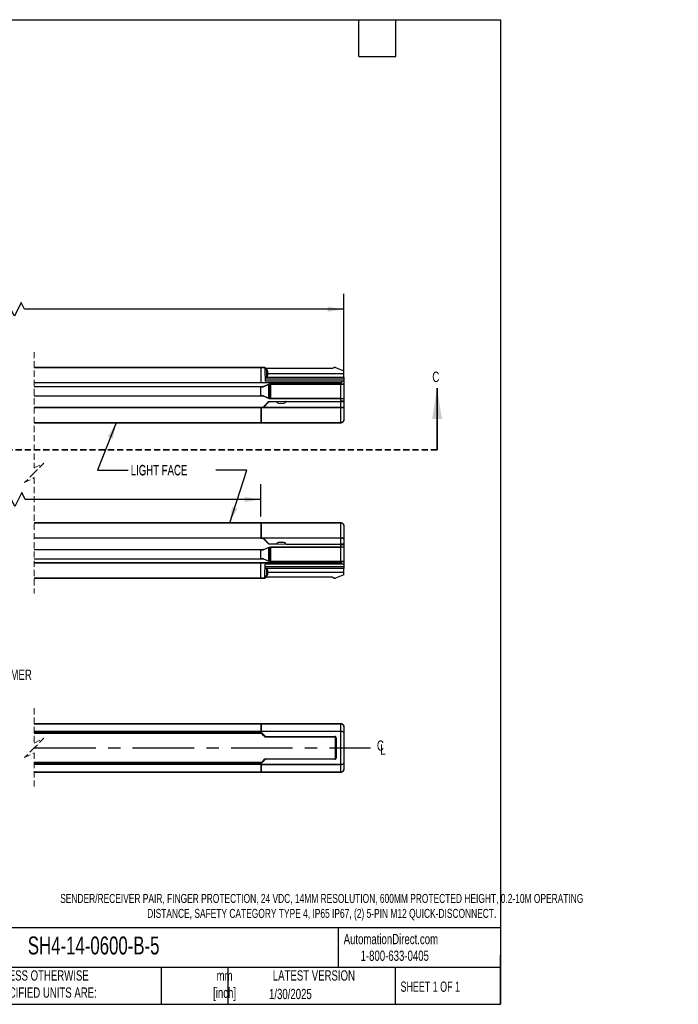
# Model space of a CAD drawing. Header units: millimetres. Extents: x 22 to 1084, y 22 to 733.
# Tile 9 of 9: x 608 to 1084, y 22 to 733. Entities that reach past the tile are written whole.
import ezdxf

# ---------------------------------------------------------------- set-up
doc = ezdxf.new("R2010")
doc.units = ezdxf.units.MM
doc.header["$LTSCALE"] = 3.5
doc.linetypes.add('CENTERX2', pattern=[20.32, 12.7, -2.54, 2.54, -2.54])
doc.linetypes.add('HIDDEN', pattern=[1.905, 1.27, -0.635])
doc.layers.add('DIMENSIONS', color=140, linetype='Continuous', lineweight=25)
doc.layers.add('TEXT', color=140, linetype='Continuous', lineweight=25)
doc.styles.add('SLDTEXTSTYLE0', font='TXT', dxfattribs={"width": 0.7})
doc.styles.add('SLDTEXTSTYLE1', font='TXT', dxfattribs={"width": 0.65})
doc.dimstyles.new('SLDDIMSTYLE0', dxfattribs={"dimtxt": 7.553027, "dimasz": 11.557, "dimexe": 0, "dimexo": 0.0625, "dimgap": 1.888257, "dimtad": 0, "dimtih": 1, "dimtoh": 1, "dimrnd": 1e-09, "dimzin": 12, "dimdsep": 46, "dimtxsty": 'SLDTEXTSTYLE0', "dimsah": 1, "dimcen": 0.09, "dimadec": 0, "dimazin": 3, "dimtfac": 1, "dimtofl": 0, "dimtmove": 0, "dimatfit": 3, "dimfxl": 0, "dimfrac": 2, "dimtolj": 1, "dimtzin": 12, "dimarcsym": 0})
doc.dimstyles.new('SLDDIMSTYLE2', dxfattribs={"dimtxt": 0.18, "dimasz": 11.557, "dimexe": 0, "dimexo": 0.0625, "dimgap": 0, "dimtad": 0, "dimtih": 1, "dimtoh": 1, "dimdec": 0, "dimrnd": 1e-09, "dimzin": 0, "dimdsep": 46, "dimtxsty": 'Standard', "dimsah": 1, "dimcen": 0.09, "dimadec": 0, "dimazin": 0, "dimtfac": 11.557, "dimtdec": 0, "dimtofl": 0, "dimtmove": 0, "dimatfit": 3, "dimfxl": 0, "dimfrac": 2, "dimtolj": 1, "dimtzin": 0, "dimarcsym": 0})

# ---------------------------------------------------------------- blocks, each defined once
blk = doc.blocks.new('_D_1')
at = {"layer": 'DIMENSIONS'}
for p, q in [((396.63, 477.48), (396.63, 535.37)), ((842.51, 474.64), (842.51, 535.37)), ((609.5, 529.19), (604.56, 519.32)), ((611.97, 524.26), (609.5, 529.19)), ((396.63, 524.26), (474.07, 524.26)), ((602.1, 524.26), (515.15, 524.26)), ((604.56, 519.32), (602.1, 524.26)), ((842.51, 524.26), (611.97, 524.26))]:
    blk.add_line(p, q, dxfattribs=at)
for points in [[(396.63, 524.26), (408.19, 522.48), (408.19, 526.03)], [(842.51, 524.26), (830.95, 526.03), (830.95, 522.48)]]:
    blk.add_solid(points, dxfattribs=at)
at = {"layer": 'DIMENSIONS', "char_height": 7.408, "attachment_point": 1, "style": 'SLDTEXTSTYLE0'}
for s, insert in [('774.0', (480.24, 533.81)), ('[30.47]', (475.76, 521.8))]:
    blk.add_mtext(s, dxfattribs=dict(at, insert=insert))
blk = doc.blocks.new('_D_2')
at = {"layer": 'DIMENSIONS'}
for p, q in [((456.63, 374.48), (456.63, 397.96)), ((609.88, 391.79), (604.94, 381.91)), ((612.35, 386.85), (609.88, 391.79)), ((782.51, 374.48), (782.51, 397.96)), ((456.63, 386.85), (510.01, 386.85)), ((602.48, 386.85), (551.09, 386.85)), ((604.94, 381.91), (602.48, 386.85)), ((782.51, 386.85), (612.35, 386.85))]:
    blk.add_line(p, q, dxfattribs=at)
for points in [[(456.63, 386.85), (468.19, 385.07), (468.19, 388.63)], [(782.51, 386.85), (770.95, 388.63), (770.95, 385.07)]]:
    blk.add_solid(points, dxfattribs=at)
at = {"layer": 'DIMENSIONS', "char_height": 7.408, "attachment_point": 1, "style": 'SLDTEXTSTYLE0'}
for s, insert in [('654.0', (516.19, 396.4)), ('[25.74]', (511.7, 384.39))]:
    blk.add_mtext(s, dxfattribs=dict(at, insert=insert))
blk = doc.blocks.new('SW_BROKEN_VIEW_1')
at = {"color": 0, "linetype": 'CENTERX2'}
blk.add_line((212.76, -7.89), (455.69, -7.89), dxfattribs=at)
blk = doc.blocks.new('SW_SYMBOL_MOD_CL')
at = {"layer": 'DIMENSIONS', "color": 0, "char_height": 2756, "attachment_point": 5, "style": 'SLDTEXTSTYLE0'}
for s, insert in [('C', (1400, 2100)), ('L', (2100, 1050))]:
    blk.add_mtext(s, dxfattribs=dict(at, insert=insert))

msp = doc.modelspace()

# ---------------------------------------------------------------- linework, layer by layer
at = {"color": 7, "linetype": 'HIDDEN', "lineweight": 18}
for p, q in [((618.896, 493.347), (618.896, 409.635)), ((618.896, 409.635), (625.896, 413.135)), ((625.896, 413.135), (618.896, 406.135)), ((618.896, 406.135), (611.896, 399.135)), ((611.896, 399.135), (618.896, 402.635)), ((618.896, 402.635), (618.896, 318.922)), ((618.898, 236.033), (618.898, 210.92)), ((618.898, 210.92), (625.898, 214.42)), ((625.898, 214.42), (618.898, 207.42)), ((618.898, 207.42), (611.898, 200.42)), ((611.898, 200.42), (618.898, 203.92)), ((618.898, 203.92), (618.898, 178.808))]:
    msp.add_line(p, q, dxfattribs=at)
for p, q in [((618.896, 482.235), (782.509, 482.235)), ((782.509, 482.16), (618.896, 482.16)), ((782.509, 482.159), (782.509, 482.235)), ((785.574, 482.159), (782.509, 482.159)), ((782.509, 482.159), (782.509, 471.253)), ((786.924, 480.496), (785.764, 480.486)), ((834.345, 481.485), (786.872, 481.485)), ((787.587, 477.889), (842.509, 477.889)), ((835.436, 482.161), (835.052, 481.778)), ((836.459, 482.235), (835.613, 482.235)), ((836.555, 482.215), (842.509, 479.735)), ((842.509, 477.889), (842.509, 479.735)), ((842.509, 475.235), (842.509, 477.889)), ((618.896, 471.254), (782.509, 471.254)), ((782.509, 471.215), (618.896, 471.215)), ((782.509, 471.253), (782.509, 471.215)), ((840.509, 471.215), (782.509, 471.215)), ((788.509, 470.143), (784.732, 468.466)), ((784.757, 468.444), (788.509, 470.108)), ((785.634, 475.235), (842.509, 475.235)), ((842.509, 473.735), (785.647, 473.735)), ((841.275, 472.235), (785.66, 472.235)), ((785.808, 475.486), (786.968, 475.496)), ((788.507, 459.862), (788.507, 470.107)), ((840.509, 470.197), (788.509, 470.197)), ((788.509, 470.197), (788.509, 470.143)), ((788.509, 470.11), (788.509, 470.143)), ((788.509, 470.13), (789.128, 470.119)), ((788.509, 470.11), (788.509, 470.11)), ((788.509, 470.11), (788.509, 470.108)), ((789.128, 459.85), (789.128, 470.119)), ((789.694, 470.115), (840.509, 470.115)), ((789.694, 470.115), (789.694, 459.854)), ((840.509, 471.254), (840.509, 471.215)), ((840.509, 470.197), (840.509, 471.215)), ((840.509, 470.197), (840.509, 470.115)), ((840.509, 470.115), (842.509, 470.128)), ((840.509, 459.854), (840.509, 470.115)), ((841.409, 472.235), (841.275, 472.235)), ((842.509, 472.235), (841.409, 472.235)), ((842.509, 475.235), (842.509, 473.735)), ((842.509, 473.735), (842.509, 472.235)), ((842.509, 472.235), (842.509, 470.197)), ((842.509, 470.197), (842.509, 470.128)), ((842.509, 470.128), (842.509, 459.841)), ((618.896, 468.435), (782.509, 468.435)), ((782.509, 468.185), (618.896, 468.185)), ((782.509, 468.505), (784.732, 468.466)), ((782.509, 468.437), (782.509, 468.505)), ((782.509, 468.437), (782.509, 468.185)), ((784.2, 468.226), (782.509, 468.255)), ((782.509, 468.233), (784.204, 468.203)), ((782.509, 461.793), (782.509, 468.177)), ((784.204, 468.203), (784.2, 468.226)), ((618.896, 461.785), (782.509, 461.785)), ((782.509, 461.535), (618.896, 461.535)), ((782.509, 461.785), (782.509, 461.532)), ((784.204, 461.766), (782.509, 461.736)), ((782.509, 461.715), (784.2, 461.744)), ((782.509, 461.465), (782.509, 461.533)), ((784.732, 461.503), (782.509, 461.465)), ((784.116, 453.235), (788.24, 457.515)), ((784.179, 453.335), (788.23, 457.538)), ((784.204, 461.766), (784.2, 461.744)), ((784.433, 453.31), (788.443, 457.438)), ((784.732, 461.503), (788.509, 459.826)), ((788.509, 459.862), (784.757, 461.526)), ((788.24, 457.515), (788.23, 457.538)), ((788.509, 459.86), (788.509, 459.862)), ((788.509, 459.86), (788.509, 459.86)), ((788.509, 459.826), (788.509, 459.86)), ((789.128, 459.85), (788.509, 459.839)), ((788.509, 459.772), (788.509, 459.826)), ((788.509, 459.772), (840.509, 459.772)), ((788.588, 457.691), (840.509, 457.917)), ((788.588, 457.691), (788.597, 457.669)), ((788.597, 457.669), (840.509, 457.895)), ((788.621, 457.514), (793.639, 457.536)), ((840.509, 459.854), (789.694, 459.854)), ((794.914, 456.506), (794.031, 457.379)), ((799.051, 456.28), (795.466, 456.28)), ((800.508, 457.409), (799.605, 456.509)), ((800.898, 457.568), (840.509, 457.741)), ((840.509, 459.854), (840.509, 459.772)), ((840.509, 459.854), (842.509, 459.841)), ((840.509, 457.917), (840.509, 459.772)), ((840.509, 457.917), (840.509, 457.895)), ((840.509, 457.895), (840.759, 457.899)), ((840.509, 453.253), (840.509, 457.741)), ((842.509, 459.841), (842.509, 459.772)), ((842.509, 459.772), (842.509, 457.917)), ((842.509, 457.874), (842.509, 457.917)), ((842.509, 457.749), (842.509, 453.389)), ((618.896, 453.254), (782.509, 453.254)), ((782.509, 453.215), (618.896, 453.215)), ((784.179, 453.335), (782.509, 453.335)), ((782.509, 453.254), (782.509, 453.335)), ((782.509, 453.326), (784.183, 453.326)), ((782.509, 453.254), (782.509, 453.215)), ((782.509, 453.215), (782.509, 442.31)), ((782.509, 452.463), (782.759, 452.463)), ((782.509, 451.532), (782.759, 451.532)), ((782.759, 448.531), (782.509, 448.531)), ((782.759, 452.985), (782.759, 443.353)), ((783.009, 453.235), (782.914, 453.216)), ((840.509, 453.216), (782.914, 453.216)), ((783.009, 453.235), (784.253, 453.235)), ((784.179, 453.335), (784.183, 453.326)), ((784.349, 453.253), (784.253, 453.235)), ((784.349, 453.253), (840.509, 453.253)), ((840.509, 453.253), (840.509, 453.216)), ((840.509, 442.31), (840.509, 453.216)), ((842.509, 453.389), (842.509, 444.235)), ((618.896, 442.31), (782.509, 442.31)), ((782.509, 442.235), (618.896, 442.235)), ((782.759, 443.962), (782.509, 443.962)), ((782.509, 442.31), (782.509, 442.235)), ((782.759, 443.353), (782.777, 442.31)), ((782.777, 442.31), (840.509, 442.31)), ((840.509, 442.235), (782.779, 442.235)), ((840.509, 442.31), (840.509, 442.235)), ((618.896, 370.035), (782.509, 370.035)), ((782.509, 369.96), (618.896, 369.96)), ((782.509, 370.035), (782.509, 369.96)), ((782.509, 369.96), (782.509, 359.054)), ((782.777, 369.959), (782.759, 368.917)), ((840.509, 369.959), (782.777, 369.959)), ((782.779, 370.035), (840.509, 370.035)), ((840.509, 370.035), (840.509, 369.959)), ((840.509, 359.053), (840.509, 369.959)), ((782.759, 368.307), (782.509, 368.307)), ((782.759, 363.739), (782.509, 363.739)), ((782.759, 368.917), (782.759, 359.285)), ((842.509, 368.035), (842.509, 358.88)), ((618.896, 359.054), (782.509, 359.054)), ((782.509, 359.015), (618.896, 359.015)), ((782.509, 360.737), (782.759, 360.737)), ((782.509, 359.806), (782.759, 359.806)), ((782.509, 359.054), (782.509, 359.015)), ((782.509, 358.934), (782.509, 359.015)), ((782.509, 358.943), (784.183, 358.943)), ((784.179, 358.934), (782.509, 358.934)), ((782.914, 359.053), (783.009, 359.035)), ((782.914, 359.053), (840.509, 359.053)), ((784.253, 359.035), (783.009, 359.035)), ((784.116, 359.035), (788.24, 354.754)), ((784.183, 358.943), (784.179, 358.934)), ((784.179, 358.934), (788.23, 354.731)), ((784.253, 359.035), (784.349, 359.016)), ((840.509, 359.016), (784.349, 359.016)), ((788.443, 354.831), (784.433, 358.959)), ((794.031, 354.89), (794.914, 355.763)), ((795.466, 355.989), (799.051, 355.989)), ((799.605, 355.761), (800.508, 354.86)), ((840.509, 359.053), (840.509, 359.016)), ((840.509, 354.529), (840.509, 359.016)), ((842.509, 358.88), (842.509, 354.52)), ((618.896, 350.735), (782.509, 350.735)), ((782.509, 350.485), (618.896, 350.485)), ((782.509, 350.805), (784.732, 350.766)), ((782.509, 350.737), (782.509, 350.805)), ((782.509, 350.737), (782.509, 350.485)), ((784.2, 350.526), (782.509, 350.555)), ((782.509, 350.533), (784.204, 350.503)), ((782.509, 344.092), (782.509, 350.477)), ((784.204, 350.503), (784.2, 350.526)), ((784.732, 350.766), (788.509, 352.443)), ((784.757, 350.744), (788.509, 352.408)), ((788.23, 354.731), (788.24, 354.754)), ((788.507, 342.162), (788.507, 352.407)), ((788.509, 352.497), (840.509, 352.497)), ((788.509, 352.497), (788.509, 352.443)), ((788.509, 352.41), (788.509, 352.443)), ((788.509, 352.43), (789.128, 352.419)), ((788.509, 352.41), (788.509, 352.41)), ((788.509, 352.41), (788.509, 352.408)), ((788.597, 354.601), (788.588, 354.578)), ((840.509, 354.352), (788.588, 354.578)), ((840.509, 354.374), (788.597, 354.601)), ((788.621, 354.755), (793.639, 354.733)), ((789.128, 342.15), (789.128, 352.419)), ((840.509, 352.415), (789.694, 352.415)), ((789.694, 352.415), (789.694, 342.154)), ((800.898, 354.702), (840.509, 354.529)), ((840.509, 354.374), (840.509, 354.352)), ((840.759, 354.37), (840.509, 354.374)), ((840.509, 352.497), (840.509, 354.352)), ((840.509, 352.497), (840.509, 352.415)), ((842.509, 352.428), (840.509, 352.415)), ((840.509, 342.154), (840.509, 352.415)), ((842.509, 354.352), (842.509, 354.395)), ((842.509, 354.352), (842.509, 352.497)), ((842.509, 352.428), (842.509, 352.497)), ((842.509, 352.428), (842.509, 342.141)), ((618.896, 344.085), (782.509, 344.085)), ((782.509, 343.835), (618.896, 343.835)), ((782.509, 344.085), (782.509, 343.832)), ((784.204, 344.066), (782.509, 344.036)), ((782.509, 344.015), (784.2, 344.044)), ((782.509, 343.765), (782.509, 343.833)), ((784.732, 343.803), (782.509, 343.765)), ((784.204, 344.066), (784.2, 344.044)), ((788.509, 342.126), (784.732, 343.803)), ((788.509, 342.162), (784.757, 343.826)), ((788.509, 342.16), (788.509, 342.162)), ((788.509, 342.16), (788.509, 342.16)), ((788.509, 342.126), (788.509, 342.16)), ((789.128, 342.15), (788.509, 342.139)), ((788.509, 342.072), (788.509, 342.126)), ((840.509, 342.072), (788.509, 342.072)), ((789.694, 342.154), (840.509, 342.154)), ((840.509, 342.154), (840.509, 342.072)), ((842.509, 342.141), (840.509, 342.154)), ((840.509, 341.054), (840.509, 342.072)), ((842.509, 342.072), (842.509, 342.141)), ((842.509, 342.072), (842.509, 340.035)), ((618.896, 341.054), (782.509, 341.054)), ((782.509, 341.015), (618.896, 341.015)), ((782.509, 341.054), (782.509, 341.016)), ((782.509, 330.11), (782.509, 341.016)), ((842.509, 337.035), (785.634, 337.035)), ((785.647, 338.535), (842.509, 338.535)), ((841.275, 340.035), (785.66, 340.035)), ((786.968, 336.773), (785.808, 336.783)), ((787.587, 334.381), (842.509, 334.381)), ((840.509, 341.054), (840.509, 341.015)), ((841.409, 340.035), (841.275, 340.035)), ((842.509, 340.035), (841.409, 340.035)), ((842.509, 340.035), (842.509, 338.535)), ((842.509, 338.535), (842.509, 337.035)), ((842.509, 334.381), (842.509, 337.035)), ((842.509, 332.535), (842.509, 334.381)), ((618.896, 330.11), (782.509, 330.11)), ((782.509, 330.035), (618.896, 330.035)), ((782.509, 330.11), (785.574, 330.11)), ((782.509, 330.035), (782.509, 330.11)), ((785.573, 330.035), (782.509, 330.035)), ((785.764, 331.784), (786.924, 331.773)), ((834.345, 330.785), (786.872, 330.785)), ((835.052, 330.492), (835.436, 330.108)), ((835.613, 330.035), (836.459, 330.035)), ((842.509, 332.535), (836.555, 330.054)), ((618.898, 224.92), (782.51, 224.92)), ((782.51, 224.917), (618.898, 224.917)), ((782.51, 224.92), (782.51, 224.917)), ((784.18, 224.92), (782.51, 224.92)), ((782.51, 224.917), (782.51, 219.444)), ((782.51, 224.42), (782.76, 224.42)), ((782.76, 223.545), (782.51, 223.545)), ((782.51, 223.545), (782.76, 223.545)), ((782.76, 221.668), (782.51, 221.668)), ((782.76, 224.881), (782.76, 220.44)), ((783.01, 224.92), (782.915, 224.917)), ((840.51, 224.918), (782.915, 224.918)), ((783.01, 224.92), (784.254, 224.92)), ((784.18, 224.92), (784.18, 224.92)), ((784.18, 224.92), (784.35, 224.92)), ((784.35, 224.92), (784.254, 224.92)), ((784.35, 224.92), (840.51, 224.92)), ((840.51, 224.92), (840.51, 224.917)), ((840.51, 219.494), (840.51, 224.918)), ((842.51, 222.92), (842.51, 218.556)), ((618.898, 219.444), (782.51, 219.444)), ((782.51, 219.266), (618.898, 219.266)), ((618.898, 218.969), (782.51, 218.969)), ((782.51, 218.725), (618.898, 218.725)), ((618.898, 218.127), (782.51, 218.127)), ((782.51, 218.12), (618.898, 218.12)), ((783.045, 217.92), (618.898, 217.92)), ((782.51, 219.444), (782.51, 219.266)), ((782.51, 218.969), (782.51, 219.266)), ((782.51, 218.969), (782.51, 218.725)), ((782.51, 218.725), (782.51, 218.127)), ((782.76, 218.6), (782.51, 218.6)), ((782.76, 218.419), (782.51, 218.419)), ((782.769, 218.2), (782.51, 218.2)), ((782.51, 218.182), (782.787, 218.182)), ((782.51, 218.127), (782.51, 218.12)), ((782.51, 218.047), (782.51, 218.12)), ((782.51, 217.92), (782.51, 218.047)), ((782.51, 217.957), (783.009, 217.957)), ((782.76, 218.719), (782.76, 220.44)), ((782.76, 220.44), (782.778, 219.494)), ((782.76, 218.719), (782.76, 218.21)), ((782.76, 218.21), (782.776, 218.423)), ((784.443, 216.498), (782.76, 218.21)), ((785.701, 215.45), (782.776, 218.423)), ((782.778, 219.494), (840.51, 219.494)), ((840.51, 219.315), (782.78, 219.315)), ((782.78, 218.77), (782.78, 219.315)), ((782.78, 218.77), (785.877, 215.623)), ((785.332, 215.594), (784.443, 216.498)), ((785.636, 215.284), (785.332, 215.594)), ((785.636, 215.284), (785.701, 215.45)), ((785.877, 215.377), (785.812, 215.21)), ((836.128, 215.171), (785.812, 215.21)), ((785.877, 215.623), (836.128, 215.623)), ((785.877, 215.623), (785.877, 215.377)), ((836.128, 215.377), (785.877, 215.377)), ((836.128, 215.377), (836.128, 215.623)), ((836.128, 215.171), (836.128, 215.377)), ((836.393, 215.054), (836.393, 199.786)), ((836.51, 214.789), (836.716, 214.789)), ((836.51, 200.051), (836.51, 214.789)), ((836.716, 214.789), (836.962, 214.789)), ((836.716, 200.051), (836.716, 214.789)), ((836.962, 214.789), (836.962, 200.051)), ((840.51, 219.494), (840.51, 219.315)), ((840.51, 195.525), (840.51, 219.315)), ((842.51, 218.556), (842.51, 196.285)), ((782.776, 196.418), (785.701, 199.39)), ((785.877, 199.217), (782.78, 196.07)), ((784.443, 198.342), (785.332, 199.247)), ((785.332, 199.247), (785.636, 199.556)), ((785.701, 199.39), (785.636, 199.556)), ((785.812, 199.63), (836.128, 199.67)), ((785.812, 199.63), (785.877, 199.463)), ((785.877, 199.463), (785.877, 199.217)), ((785.877, 199.463), (836.128, 199.463)), ((836.128, 199.217), (785.877, 199.217)), ((836.128, 199.67), (836.128, 199.463)), ((836.128, 199.463), (836.128, 199.217)), ((836.51, 200.051), (836.716, 200.051)), ((836.716, 200.051), (836.962, 200.051)), ((783.045, 196.92), (618.898, 196.92)), ((618.898, 196.72), (782.51, 196.72)), ((782.51, 196.714), (618.898, 196.714)), ((618.898, 196.115), (782.51, 196.115)), ((782.51, 195.872), (618.898, 195.872)), ((618.898, 195.575), (782.51, 195.575)), ((782.51, 195.396), (618.898, 195.396)), ((782.51, 196.794), (782.51, 196.92)), ((783.009, 196.883), (782.51, 196.883)), ((782.51, 196.72), (782.51, 196.794)), ((782.51, 196.72), (782.51, 196.714)), ((782.51, 196.714), (782.51, 196.115)), ((782.787, 196.658), (782.51, 196.658)), ((782.51, 196.64), (782.769, 196.64)), ((782.76, 196.421), (782.51, 196.421)), ((782.76, 196.24), (782.51, 196.24)), ((782.51, 196.115), (782.51, 195.872)), ((782.51, 195.575), (782.51, 195.872)), ((782.51, 195.575), (782.51, 195.396)), ((782.51, 195.396), (782.51, 189.923)), ((782.76, 193.172), (782.51, 193.172)), ((782.76, 196.631), (784.443, 198.342)), ((782.76, 196.122), (782.76, 196.631)), ((782.776, 196.418), (782.76, 196.631)), ((782.76, 194.401), (782.76, 196.122)), ((782.778, 195.346), (782.76, 194.401)), ((782.76, 194.401), (782.76, 189.96)), ((840.51, 195.346), (782.778, 195.346)), ((782.78, 196.07), (782.78, 195.525)), ((782.78, 195.525), (840.51, 195.525)), ((840.51, 195.525), (840.51, 195.346)), ((840.51, 189.923), (840.51, 195.346)), ((842.51, 196.285), (842.51, 191.92)), ((618.898, 189.923), (782.51, 189.923)), ((782.51, 189.92), (618.898, 189.92)), ((782.51, 191.295), (782.76, 191.295)), ((782.51, 191.295), (782.76, 191.295)), ((782.51, 190.42), (782.76, 190.42)), ((782.51, 189.923), (782.51, 189.92)), ((784.18, 189.92), (782.51, 189.92)), ((782.915, 189.923), (840.51, 189.923)), ((782.915, 189.923), (783.01, 189.921)), ((784.254, 189.921), (783.01, 189.921)), ((784.18, 189.921), (784.18, 189.92)), ((784.18, 189.92), (784.35, 189.92)), ((784.254, 189.921), (784.35, 189.92)), ((840.51, 189.92), (784.35, 189.92)), ((840.51, 189.923), (840.51, 189.92))]:
    msp.add_line(p, q)
at = {"color": 7, "linetype": 'Continuous', "lineweight": 35}
msp.add_line((909.916, 422.77), (909.916, 467.22), dxfattribs=at)
at = {"color": 7, "linetype": 'HIDDEN', "lineweight": 35}
msp.add_line((909.916, 422.77), (213.879, 422.77), dxfattribs=at)
at = {"flags": 128}
for points in [[(782.509, 482.235), (784.225, 482.235), (785.573, 482.235)], [(785.574, 482.159), (785.593, 479.993), (785.614, 477.577), (785.636, 474.972), (785.66, 472.235)], [(786.968, 475.496), (786.966, 475.686), (786.961, 476.228), (786.954, 477.039), (786.946, 477.996), (786.938, 478.953), (786.93, 479.764), (786.926, 480.306), (786.924, 480.496), (786.924, 480.496)], [(787.444, 475.857), (787.442, 476.02), (787.438, 476.485), (787.432, 477.18), (787.425, 478), (787.418, 478.82), (787.412, 479.515), (787.408, 479.98), (787.406, 480.143), (787.406, 480.143)], [(787.599, 476.502), (787.598, 476.616), (787.595, 476.941), (787.591, 477.428), (787.586, 478.002), (787.581, 478.576), (787.577, 479.062), (787.574, 479.387), (787.573, 479.501)], [(782.509, 471.253), (811.509, 471.254), (840.509, 471.254)], [(840.509, 457.741), (841.334, 457.744), (842.057, 457.747), (842.402, 457.749), (842.509, 457.749)], [(842.509, 354.52), (842.331, 354.521), (841.776, 354.523), (841.156, 354.526), (840.509, 354.529)], [(782.509, 341.054), (782.526, 341.054), (782.671, 341.054), (783.083, 341.054), (784.66, 341.054), (790.819, 341.054), (811.509, 341.054), (816.744, 341.054), (826.009, 341.052), (840.509, 341.054)], [(840.509, 341.015), (811.509, 341.016), (782.509, 341.016)], [(785.574, 330.11), (785.593, 332.279), (785.614, 334.687), (785.636, 337.293), (785.66, 340.035)], [(786.924, 331.773), (786.926, 331.964), (786.93, 332.506), (786.938, 333.317), (786.946, 334.273), (786.954, 335.23), (786.961, 336.041), (786.966, 336.583), (786.968, 336.773)], [(787.406, 332.126), (787.408, 332.289), (787.412, 332.754), (787.418, 333.449), (787.425, 334.269), (787.432, 335.089), (787.438, 335.784), (787.442, 336.249), (787.444, 336.412)], [(787.573, 332.768), (787.574, 332.882), (787.577, 333.207), (787.581, 333.694), (787.586, 334.268), (787.591, 334.842), (787.595, 335.328), (787.598, 335.653), (787.599, 335.768), (787.599, 335.768)]]:
    msp.add_lwpolyline(points, dxfattribs=at)
for centre, radius, start, end in [((785.766, 480.286), 0.2, 90.494721, 152.155857), ((786.928, 479.996), 0.5, 17.106986, 90.495014), ((780.213, 477.931), 7.526, 12.045918, 17.093288), ((785.806, 475.686), 0.2, 208.864289, 270.492094), ((786.963, 475.996), 0.5, 270.504784, 343.895636), ((780.241, 477.937), 7.497, 343.896183, 348.962733), ((788.622, 457.264), 0.25, 90.25178, 135.831662), ((784.253, 453.485), 0.251, 292.425634, 315.791414), ((784.253, 358.784), 0.251, 44.215474, 67.567478), ((788.622, 355.005), 0.25, 224.172237, 269.744322), ((785.806, 336.583), 0.2, 89.506901, 151.140313), ((786.963, 336.273), 0.5, 16.102314, 89.497267), ((780.242, 334.333), 7.496, 11.037089, 16.104298), ((785.766, 331.983), 0.2, 207.848675, 269.504306), ((786.928, 332.273), 0.5, 269.507063, 342.890937), ((780.214, 334.338), 7.525, 342.906578, 347.95454), ((828.183, 172.461), 60.438, 134.426137, 134.659539), ((785.88, 215.631), 0.254, 225.341647, 269.288958), ((836.128, 214.789), 0.834, 359.997873, 90.000079), ((836.128, 214.789), 0.588, 359.997436, 89.999479), ((785.88, 199.209), 0.254, 90.711329, 134.657549), ((826.201, 240.366), 57.612, 225.334737, 225.579588), ((836.128, 200.051), 0.834, 269.999812, 0.002204), ((836.128, 200.051), 0.588, 270.000599, 0.002532)]:
    msp.add_arc(centre, radius, start, end)
for points, knots in [([(785.573, 482.235), (785.573, 482.233), (785.573, 482.226), (785.573, 482.212), (785.574, 482.188), (785.574, 482.17), (785.574, 482.159)], [0, 0, 0, 0, 0.0657469, 0.2603173, 0.5758651, 1, 1, 1, 1]), ([(786.872, 481.485), (786.728, 481.497), (786.435, 481.523), (785.948, 481.749), (785.714, 482.052), (785.573, 482.235)], [0, 0, 0, 0, 0.276548, 0.5626573, 1, 1, 1, 1]), ([(835.052, 481.778), (834.935, 481.685), (834.725, 481.519), (834.461, 481.495), (834.345, 481.485)], [0, 0, 0, 0, 0.5600271, 1, 1, 1, 1]), ([(835.613, 482.235), (835.576, 482.23), (835.509, 482.223), (835.458, 482.18), (835.436, 482.161)], [0, 0, 0, 0, 0.5599311, 1, 1, 1, 1]), ([(836.555, 482.215), (836.538, 482.222), (836.507, 482.233), (836.474, 482.234), (836.459, 482.235)], [0, 0, 0, 0, 0.5599685, 1, 1, 1, 1]), ([(789.128, 470.119), (789.226, 470.118), (789.415, 470.115), (789.603, 470.115), (789.694, 470.115)], [0, 0, 0, 0, 0.5217716, 1, 1, 1, 1]), ([(840.509, 471.254), (840.537, 471.256), (840.591, 471.261), (840.692, 471.308), (840.837, 471.432), (841.056, 471.744), (841.187, 472.039), (841.275, 472.235)], [0, 0, 0, 0, 0.0635422, 0.1261077, 0.2527249, 0.503388, 1, 1, 1, 1]), ([(841.409, 472.235), (841.272, 471.963), (841.091, 471.604), (840.769, 471.302), (840.615, 471.226), (840.543, 471.219), (840.509, 471.215)], [0, 0, 0, 0, 0.6409252, 0.8464354, 0.9278142, 1, 1, 1, 1]), ([(842.509, 470.197), (842.45, 470.201), (842.206, 470.219), (841.755, 470.209), (841.147, 470.208), (840.725, 470.201), (840.509, 470.197)], [0, 0, 0, 0, 0.0890304, 0.3665837, 0.6764114, 1, 1, 1, 1]), ([(784.732, 468.466), (784.606, 468.411), (784.457, 468.344), (784.292, 468.269), (784.246, 468.248), (784.219, 468.235), (784.206, 468.229), (784.201, 468.226), (784.2, 468.226)], [0, 0, 0, 0, 0.7073634, 0.8368175, 0.9293918, 0.9693345, 0.9925128, 1, 1, 1, 1]), ([(784.204, 468.203), (784.206, 468.204), (784.211, 468.205), (784.224, 468.211), (784.253, 468.223), (784.302, 468.244), (784.473, 468.318), (784.627, 468.386), (784.757, 468.444)], [0, 0, 0, 0, 0.0071308, 0.0300052, 0.0700553, 0.1630573, 0.2933394, 1, 1, 1, 1]), ([(784.2, 461.744), (784.201, 461.743), (784.206, 461.74), (784.219, 461.734), (784.246, 461.721), (784.292, 461.7), (784.457, 461.625), (784.606, 461.559), (784.732, 461.503)], [0, 0, 0, 0, 0.0074847, 0.0305735, 0.0706123, 0.1631981, 0.2925691, 1, 1, 1, 1]), ([(784.757, 461.526), (784.627, 461.583), (784.473, 461.651), (784.302, 461.725), (784.253, 461.746), (784.224, 461.758), (784.212, 461.764), (784.206, 461.766), (784.204, 461.766)], [0, 0, 0, 0, 0.7066585, 0.8370339, 0.9300359, 0.9699948, 0.9928692, 1, 1, 1, 1]), ([(788.23, 457.538), (788.289, 457.586), (788.394, 457.672), (788.529, 457.685), (788.588, 457.691)], [0, 0, 0, 0, 0.5599787, 1, 1, 1, 1]), ([(788.24, 457.515), (788.299, 457.564), (788.404, 457.65), (788.538, 457.663), (788.597, 457.669)], [0, 0, 0, 0, 0.560079, 1, 1, 1, 1]), ([(789.694, 459.854), (789.58, 459.854), (789.391, 459.854), (789.203, 459.851), (789.128, 459.85)], [0, 0, 0, 0, 0.6029343, 1, 1, 1, 1]), ([(794.031, 457.379), (793.966, 457.429), (793.85, 457.519), (793.704, 457.531), (793.639, 457.536)], [0, 0, 0, 0, 0.555425, 1, 1, 1, 1]), ([(795.466, 456.28), (795.35, 456.293), (795.144, 456.317), (794.985, 456.448), (794.914, 456.506)], [0, 0, 0, 0, 0.5578292, 1, 1, 1, 1]), ([(799.605, 456.509), (799.514, 456.436), (799.35, 456.307), (799.143, 456.288), (799.051, 456.28)], [0, 0, 0, 0, 0.5578926, 1, 1, 1, 1]), ([(800.898, 457.568), (800.815, 457.558), (800.669, 457.542), (800.557, 457.449), (800.508, 457.409)], [0, 0, 0, 0, 0.5650541, 1, 1, 1, 1]), ([(840.509, 459.772), (840.784, 459.767), (841.3, 459.758), (841.93, 459.761), (842.323, 459.754), (842.473, 459.769), (842.509, 459.772)], [0, 0, 0, 0, 0.4121311, 0.773605, 0.9460147, 1, 1, 1, 1]), ([(842.509, 457.917), (842.45, 457.922), (842.206, 457.939), (841.755, 457.93), (841.147, 457.928), (840.725, 457.921), (840.509, 457.917)], [0, 0, 0, 0, 0.0890305, 0.3665838, 0.6764114, 1, 1, 1, 1]), ([(782.914, 453.216), (782.892, 453.205), (782.848, 453.182), (782.799, 453.125), (782.765, 453.059), (782.761, 453.009), (782.759, 452.985)], [0, 0, 0, 0, 0.24990145, 0.49999028, 0.75004176, 1, 1, 1, 1]), ([(840.509, 453.253), (840.719, 453.255), (841.144, 453.258), (841.662, 453.28), (842.049, 453.302), (842.27, 453.33), (842.427, 453.337), (842.491, 453.377), (842.509, 453.389)], [0, 0, 0, 0, 0.3133787, 0.6324268, 0.7738595, 0.8894108, 0.9678307, 1, 1, 1, 1]), ([(842.509, 453.389), (842.491, 453.373), (842.43, 453.32), (842.258, 453.302), (842.019, 453.262), (841.609, 453.234), (841.101, 453.216), (840.695, 453.216), (840.509, 453.216)], [0, 0, 0, 0, 0.0347167, 0.1183626, 0.2449439, 0.3991145, 0.7241655, 1, 1, 1, 1]), ([(782.779, 442.235), (782.779, 442.236), (782.778, 442.243), (782.778, 442.257), (782.778, 442.281), (782.777, 442.3), (782.777, 442.31)], [0, 0, 0, 0, 0.0658272, 0.2603521, 0.5759184, 1, 1, 1, 1]), ([(840.509, 442.31), (840.646, 442.318), (840.918, 442.335), (841.306, 442.459), (841.66, 442.647), (842.055, 442.973), (842.424, 443.502), (842.481, 443.993), (842.509, 444.235)], [0, 0, 0, 0, 0.13358333, 0.26528344, 0.39499202, 0.52232657, 0.76543695, 1, 1, 1, 1]), ([(842.509, 444.235), (842.499, 444.081), (842.48, 443.792), (842.307, 443.307), (842.023, 442.89), (841.642, 442.569), (841.282, 442.376), (840.9, 442.257), (840.638, 442.242), (840.509, 442.235)], [0, 0, 0, 0, 0.1464193, 0.2766451, 0.4876899, 0.6204575, 0.7500856, 0.8766028, 1, 1, 1, 1]), ([(841.959, 442.912), (841.958, 442.91), (841.885, 442.8), (841.65, 442.654), (841.309, 442.457), (840.917, 442.335), (840.646, 442.319), (840.509, 442.31)], [0, 0, 0, 0, 0.00320553, 0.24620627, 0.49374012, 0.74507276, 1, 1, 1, 1]), ([(782.777, 369.959), (782.777, 369.97), (782.778, 369.988), (782.778, 370.012), (782.778, 370.026), (782.779, 370.033), (782.779, 370.035)], [0, 0, 0, 0, 0.4240816, 0.7396479, 0.9341728, 1, 1, 1, 1]), ([(840.509, 370.035), (840.638, 370.027), (840.899, 370.013), (841.282, 369.893), (841.642, 369.7), (842.023, 369.38), (842.307, 368.963), (842.48, 368.478), (842.499, 368.188), (842.509, 368.035)], [0, 0, 0, 0, 0.1232811, 0.2497696, 0.3794447, 0.5123089, 0.7231295, 0.8534116, 1, 1, 1, 1]), ([(842.509, 368.035), (842.481, 368.276), (842.424, 368.767), (842.055, 369.296), (841.66, 369.622), (841.306, 369.81), (840.918, 369.935), (840.646, 369.951), (840.509, 369.959)], [0, 0, 0, 0, 0.234564, 0.4776741, 0.6050085, 0.734717, 0.8664169, 1, 1, 1, 1]), ([(782.759, 359.285), (782.761, 359.26), (782.765, 359.211), (782.799, 359.144), (782.848, 359.087), (782.892, 359.065), (782.914, 359.053)], [0, 0, 0, 0, 0.2496531, 0.4994734, 0.7496829, 1, 1, 1, 1]), ([(794.914, 355.763), (795.005, 355.834), (795.169, 355.962), (795.375, 355.981), (795.466, 355.989)], [0, 0, 0, 0, 0.5579053, 1, 1, 1, 1]), ([(799.051, 355.989), (799.167, 355.976), (799.375, 355.952), (799.535, 355.819), (799.605, 355.761)], [0, 0, 0, 0, 0.5579062, 1, 1, 1, 1]), ([(840.509, 359.053), (840.642, 359.053), (840.9, 359.052), (841.369, 359.038), (841.856, 359.019), (842.241, 358.962), (842.453, 358.935), (842.496, 358.893), (842.509, 358.88)], [0, 0, 0, 0, 0.1974714, 0.3823262, 0.6975452, 0.912767, 0.9732347, 1, 1, 1, 1]), ([(842.509, 358.88), (842.491, 358.892), (842.427, 358.932), (842.27, 358.939), (842.049, 358.968), (841.662, 358.989), (841.144, 359.011), (840.72, 359.014), (840.509, 359.016)], [0, 0, 0, 0, 0.0321693, 0.1105892, 0.2261406, 0.3675731, 0.6865916, 1, 1, 1, 1]), ([(784.732, 350.766), (784.606, 350.711), (784.457, 350.644), (784.292, 350.569), (784.246, 350.548), (784.219, 350.535), (784.206, 350.529), (784.201, 350.526), (784.2, 350.526)], [0, 0, 0, 0, 0.7074316, 0.8368022, 0.9293851, 0.9694265, 0.9925154, 1, 1, 1, 1]), ([(784.204, 350.503), (784.206, 350.504), (784.212, 350.505), (784.224, 350.511), (784.253, 350.523), (784.302, 350.544), (784.473, 350.618), (784.627, 350.686), (784.757, 350.744)], [0, 0, 0, 0, 0.0071308, 0.030003, 0.069962, 0.1629666, 0.2933399, 1, 1, 1, 1]), ([(788.588, 354.578), (788.512, 354.588), (788.377, 354.604), (788.275, 354.692), (788.23, 354.731)], [0, 0, 0, 0, 0.5599582, 1, 1, 1, 1]), ([(788.597, 354.601), (788.522, 354.61), (788.387, 354.627), (788.285, 354.715), (788.24, 354.754)], [0, 0, 0, 0, 0.5600062, 1, 1, 1, 1]), ([(789.128, 352.419), (789.226, 352.418), (789.415, 352.415), (789.603, 352.415), (789.694, 352.415)], [0, 0, 0, 0, 0.5218266, 1, 1, 1, 1]), ([(793.639, 354.733), (793.722, 354.742), (793.868, 354.757), (793.982, 354.85), (794.031, 354.89)], [0, 0, 0, 0, 0.5649959, 1, 1, 1, 1]), ([(800.508, 354.86), (800.572, 354.81), (800.688, 354.72), (800.833, 354.707), (800.898, 354.702)], [0, 0, 0, 0, 0.5554725, 1, 1, 1, 1]), ([(840.509, 354.352), (840.784, 354.347), (841.3, 354.338), (841.93, 354.341), (842.323, 354.334), (842.473, 354.348), (842.509, 354.352)], [0, 0, 0, 0, 0.4121311, 0.773605, 0.9460147, 1, 1, 1, 1]), ([(842.509, 352.497), (842.45, 352.501), (842.206, 352.519), (841.755, 352.509), (841.147, 352.508), (840.725, 352.501), (840.509, 352.497)], [0, 0, 0, 0, 0.0890305, 0.3665838, 0.6764114, 1, 1, 1, 1]), ([(784.2, 344.044), (784.201, 344.043), (784.206, 344.04), (784.219, 344.034), (784.246, 344.021), (784.292, 344), (784.457, 343.925), (784.606, 343.859), (784.732, 343.803)], [0, 0, 0, 0, 0.0074872, 0.0306682, 0.0706108, 0.1631848, 0.292636, 1, 1, 1, 1]), ([(784.757, 343.826), (784.627, 343.883), (784.473, 343.951), (784.302, 344.025), (784.253, 344.046), (784.224, 344.058), (784.211, 344.064), (784.206, 344.066), (784.204, 344.066)], [0, 0, 0, 0, 0.706662, 0.8369443, 0.929944, 0.9699943, 0.992871, 1, 1, 1, 1]), ([(789.694, 342.154), (789.58, 342.154), (789.391, 342.154), (789.203, 342.151), (789.128, 342.15)], [0, 0, 0, 0, 0.6029761, 1, 1, 1, 1]), ([(840.509, 342.072), (840.784, 342.067), (841.3, 342.058), (841.93, 342.061), (842.323, 342.054), (842.473, 342.069), (842.509, 342.072)], [0, 0, 0, 0, 0.4121311, 0.773605, 0.9460147, 1, 1, 1, 1]), ([(840.509, 341.054), (840.543, 341.05), (840.615, 341.043), (840.769, 340.967), (841.091, 340.665), (841.272, 340.306), (841.409, 340.035)], [0, 0, 0, 0, 0.0721853, 0.1535238, 0.3590178, 1, 1, 1, 1]), ([(841.275, 340.035), (841.188, 340.226), (841.048, 340.533), (840.829, 340.862), (840.664, 340.981), (840.575, 341.011), (840.531, 341.014), (840.509, 341.015)], [0, 0, 0, 0, 0.4871026, 0.7844469, 0.8987997, 0.9501231, 1, 1, 1, 1]), ([(785.573, 330.035), (785.656, 330.153), (785.824, 330.394), (786.264, 330.703), (786.643, 330.754), (786.872, 330.785)], [0, 0, 0, 0, 0.2765269, 0.5626715, 1, 1, 1, 1]), ([(834.345, 330.785), (834.493, 330.767), (834.759, 330.737), (834.962, 330.567), (835.052, 330.492)], [0, 0, 0, 0, 0.55997008, 1, 1, 1, 1]), ([(835.436, 330.108), (835.465, 330.085), (835.518, 330.043), (835.584, 330.037), (835.613, 330.035)], [0, 0, 0, 0, 0.5601297, 1, 1, 1, 1]), ([(836.459, 330.035), (836.478, 330.036), (836.511, 330.038), (836.542, 330.049), (836.555, 330.054)], [0, 0, 0, 0, 0.5596987, 1, 1, 1, 1]), ([(782.915, 224.918), (782.894, 224.916), (782.856, 224.914), (782.809, 224.904), (782.774, 224.899), (782.763, 224.885), (782.76, 224.881)], [0, 0, 0, 0, 0.39033619, 0.69723006, 0.90257989, 1, 1, 1, 1]), ([(840.51, 224.92), (840.724, 224.9), (841.183, 224.857), (841.714, 224.551), (842.083, 224.179), (842.315, 223.816), (842.478, 223.389), (842.499, 223.079), (842.51, 222.92)], [0, 0, 0, 0, 0.204086, 0.4383015, 0.5673318, 0.7039583, 0.8481797, 1, 1, 1, 1]), ([(842.51, 222.92), (842.499, 223.077), (842.478, 223.392), (842.308, 223.833), (842.056, 224.213), (841.661, 224.586), (841.133, 224.865), (840.699, 224.901), (840.51, 224.917)], [0, 0, 0, 0, 0.1503138, 0.30096, 0.4470258, 0.5841841, 0.8197218, 1, 1, 1, 1]), ([(782.776, 218.423), (782.776, 218.431), (782.778, 218.456), (782.778, 218.504), (782.78, 218.611), (782.78, 218.702), (782.78, 218.77)], [0, 0, 0, 0, 0.0723644, 0.2125162, 0.4138274, 1, 1, 1, 1]), ([(782.78, 219.315), (782.78, 219.332), (782.779, 219.364), (782.779, 219.411), (782.779, 219.454), (782.778, 219.482), (782.778, 219.494)], [0, 0, 0, 0, 0.27686071, 0.5427133, 0.78699847, 1, 1, 1, 1]), ([(785.812, 215.21), (785.775, 215.215), (785.709, 215.223), (785.659, 215.265), (785.636, 215.284)], [0, 0, 0, 0, 0.5596866, 1, 1, 1, 1]), ([(836.51, 214.789), (836.503, 214.843), (836.489, 214.956), (836.386, 215.084), (836.258, 215.158), (836.17, 215.167), (836.128, 215.171)], [0, 0, 0, 0, 0.2702793, 0.5624621, 0.7897153, 1, 1, 1, 1]), ([(840.51, 219.494), (840.646, 219.491), (840.913, 219.483), (841.296, 219.426), (841.646, 219.34), (842.013, 219.194), (842.393, 218.976), (842.475, 218.681), (842.51, 218.556)], [0, 0, 0, 0, 0.1718628, 0.336168, 0.4886255, 0.6252171, 0.8407174, 1, 1, 1, 1]), ([(842.51, 218.556), (842.498, 218.617), (842.473, 218.745), (842.27, 218.939), (841.984, 219.086), (841.624, 219.195), (841.27, 219.264), (840.894, 219.307), (840.639, 219.312), (840.51, 219.315)], [0, 0, 0, 0, 0.0804538, 0.1676034, 0.3558104, 0.5024164, 0.6627427, 0.8306752, 1, 1, 1, 1]), ([(785.636, 199.556), (785.665, 199.58), (785.717, 199.621), (785.783, 199.627), (785.812, 199.63)], [0, 0, 0, 0, 0.5602593, 1, 1, 1, 1]), ([(836.128, 199.67), (836.183, 199.676), (836.295, 199.69), (836.423, 199.794), (836.497, 199.922), (836.506, 200.01), (836.51, 200.051)], [0, 0, 0, 0, 0.2702768, 0.5624182, 0.7897334, 1, 1, 1, 1]), ([(782.78, 196.07), (782.78, 196.115), (782.78, 196.198), (782.778, 196.303), (782.778, 196.375), (782.776, 196.407), (782.776, 196.418)], [0, 0, 0, 0, 0.3801734, 0.7218066, 0.9075898, 1, 1, 1, 1]), ([(782.778, 195.346), (782.778, 195.359), (782.779, 195.386), (782.779, 195.429), (782.779, 195.476), (782.78, 195.509), (782.78, 195.525)], [0, 0, 0, 0, 0.2130004, 0.4572843, 0.7231407, 1, 1, 1, 1]), ([(840.51, 195.525), (840.638, 195.528), (840.894, 195.534), (841.269, 195.577), (841.623, 195.645), (841.984, 195.754), (842.269, 195.902), (842.473, 196.096), (842.498, 196.223), (842.51, 196.285)], [0, 0, 0, 0, 0.1691683, 0.3370494, 0.4974534, 0.6441849, 0.8322194, 0.9194445, 1, 1, 1, 1]), ([(842.51, 196.285), (842.475, 196.159), (842.393, 195.865), (842.013, 195.646), (841.646, 195.501), (841.296, 195.415), (840.913, 195.357), (840.646, 195.35), (840.51, 195.346)], [0, 0, 0, 0, 0.1592813, 0.3747819, 0.5113739, 0.6638315, 0.8281369, 1, 1, 1, 1]), ([(782.76, 189.96), (782.763, 189.955), (782.774, 189.942), (782.809, 189.937), (782.856, 189.927), (782.894, 189.925), (782.915, 189.923)], [0, 0, 0, 0, 0.0973428, 0.3023437, 0.6096299, 1, 1, 1, 1]), ([(840.51, 189.923), (840.644, 189.931), (840.909, 189.947), (841.408, 190.111), (841.955, 190.48), (842.323, 191.025), (842.486, 191.523), (842.502, 191.787), (842.51, 191.92)], [0, 0, 0, 0, 0.1286259, 0.2541888, 0.5007235, 0.7469366, 0.8720784, 1, 1, 1, 1]), ([(842.51, 191.92), (842.499, 191.761), (842.478, 191.452), (842.315, 191.024), (842.083, 190.661), (841.714, 190.29), (841.183, 189.983), (840.724, 189.94), (840.51, 189.92)], [0, 0, 0, 0, 0.15181803, 0.29603861, 0.43266551, 0.56169614, 0.79591336, 1, 1, 1, 1])]:
    msp.add_open_spline(points, degree=3, knots=knots)
at = {"color": 7, "linetype": 'Continuous', "lineweight": 35}
msp.add_solid([(909.916, 467.22), (906.36, 444.995), (913.472, 444.995)], dxfattribs=at)
at = {"layer": 'TEXT'}
for p, q in [((22.225, 733.425), (955.675, 733.425)), ((853.44, 706.755), (853.44, 733.425)), ((880.11, 706.755), (880.11, 733.425)), ((955.675, 733.425), (955.675, 22.225)), ((853.44, 706.755), (880.11, 706.755)), ((955.675, 77.441), (22.225, 77.441)), ((838.514, 77.441), (838.514, 48.895)), ((955.675, 22.225), (955.675, 57.785)), ((955.675, 48.895), (22.225, 48.895)), ((710.585, 48.895), (710.585, 22.225)), ((758.842, 48.895), (758.842, 22.225)), ((879.721, 48.895), (879.721, 22.225)), ((22.225, 22.225), (955.675, 22.225))]:
    msp.add_line(p, q, dxfattribs=at)

# ---------------------------------------------------------------- block references
at = {"color": 7, "linetype": 'Continuous'}
msp.add_blockref('SW_BROKEN_VIEW_1', (406.134, 215.308), dxfattribs=at)
at = {"layer": 'DIMENSIONS', "xscale": 0.002688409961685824, "yscale": 0.002688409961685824, "zscale": 0.002688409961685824}
msp.add_blockref('SW_SYMBOL_MOD_CL', (865.251, 203.425), dxfattribs=at)

# ---------------------------------------------------------------- texts
at = {"color": 7, "linetype": 'Continuous', "insert": (906.467, 479.218), "char_height": 7.553, "attachment_point": 1, "style": 'SLDTEXTSTYLE0'}
msp.add_mtext('C', dxfattribs=at)
at = {"color": 179, "linetype": 'Continuous', "lineweight": 18, "char_height": 7.40833, "attachment_point": 1, "style": 'SLDTEXTSTYLE0'}
for s, insert in [('AutomationDirect.com', (842.432, 73.068)), ('1-800-633-0405', (854.671, 61.03))]:
    msp.add_mtext(s, dxfattribs=dict(at, insert=insert))
at = {"layer": 'DIMENSIONS', "attachment_point": 1, "style": 'SLDTEXTSTYLE0'}
for s, insert, char_height in [('LIGHT FACE', (688.642, 411.883), 7.4083), ('LIGHT FACE', (688.671, 411.646), 7.4083), ('LASER AIMER', (570.513, 263.977), 7.40833)]:
    msp.add_mtext(s, dxfattribs=dict(at, insert=insert, char_height=char_height))
at = {"layer": 'TEXT'}
for s, insert, char_height, attachment_point, style in [('SENDER/RECEIVER PAIR, FINGER PROTECTION, 24 VDC, 14MM RESOLUTION, 600MM PROTECTED HEIGHT, 0.2-10M OPERATING ^JDISTANCE, SAFETY CATEGORY TYPE 4, IP65 IP67, (2) 5-PIN M12 QUICK-DISCONNECT.', (826.636, 101.943), 6.482292, 2, 'SLDTEXTSTYLE0'), ('SH4-14-0600-B-5', (614.256, 71.199), 12.96458, 1, 'SLDTEXTSTYLE0'), ('UNLESS OTHERWISE ^JSPECIFIED UNITS ARE:', (586.628, 46.774), 7.40833, 1, 'SLDTEXTSTYLE0'), ('mm^J[inch]', (756.408, 46.652), 7.4083, 2, 'SLDTEXTSTYLE0'), ('LATEST VERSION', (820.932, 46.774), 7.40833, 2, 'SLDTEXTSTYLE0'), ('SHEET 1 OF 1', (883.545, 38.68), 7.40833, 1, 'SLDTEXTSTYLE1'), ('1/30/2025', (803.955, 33.379), 7.4083, 2, 'SLDTEXTSTYLE0')]:
    msp.add_mtext(s, dxfattribs=dict(at, insert=insert, char_height=char_height, attachment_point=attachment_point, style=style))

# ---------------------------------------------------------------- dimensions: what is measured, and where the dimension line sits
at = {"layer": 'DIMENSIONS'}
for base, p1, p2, text, picture, middle in [((842.509, 524.256), (396.635, 473.035), (842.509, 470.197), '774.0\\P[30.47]', '_D_1', (494.608, 524.256)), ((782.509, 386.847), (456.635, 370.035), (782.509, 370.035), '654.0\\P[25.74]', '_D_2', (530.554, 386.847))]:
    dim = msp.add_linear_dim(base=base, p1=p1, p2=p2, text=text, dimstyle='SLDDIMSTYLE0', dxfattribs=at)
    dim.commit()
    dim.dimension.update_dxf_attribs({"geometry": picture, "text_midpoint": middle, "dimtype": 160})

# ---------------------------------------------------------------- leaders
for points in [[(678.159, 442.31), (664.59, 408.049), (686.815, 408.049)], [(760.096, 369.96), (772.424, 408.049), (750.199, 408.049)]]:
    msp.add_leader(points, dimstyle='SLDDIMSTYLE2', dxfattribs=at)

doc.saveas('drawing.dxf')
